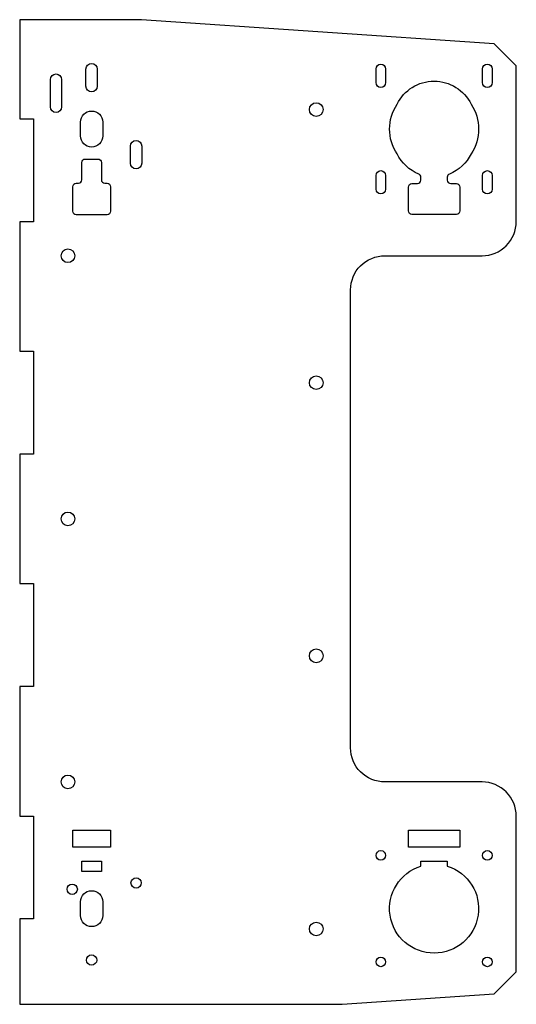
# Model space of a CAD drawing. Header units: millimetres. Extents: x -145 to 0, y -9 to 278.
import ezdxf

# ---------------------------------------------------------------- set-up
doc = ezdxf.new("R2010")
doc.units = ezdxf.units.MM

msp = doc.modelspace()

# ---------------------------------------------------------------- linework, layer by layer
for points in [[(-141, 249.08), (-141, 219.08), (-145, 219.08), (-145, 181.22), (-141, 181.22), (-141, 151.22), (-145, 151.22), (-145, 113.36), (-141, 113.36), (-141, 83.36), (-145, 83.36), (-145, 45.5), (-141, 45.5), (-141, 15.5), (-145, 15.5), (-145, -9.5), (-50.81, -9.5), (-6.47, -6.47), (0, 0), (0, 45.44, 0.414214), (-10, 55.44), (-38.4, 55.44, -0.414214), (-48.4, 65.44), (-48.4, 199.14, -0.414214), (-38.4, 209.14), (-10, 209.14, 0.414214), (0, 219.14), (0, 264.58), (-6.47, 271.06), (-109.47, 278.08), (-145, 278.08), (-145, 249.08)], [(-125.65, 263.64, -1), (-122.35, 263.64), (-122.35, 258.64, -1), (-125.65, 258.64)], [(-38.15, 263.69), (-38.15, 259.69, -1), (-40.95, 259.69), (-40.95, 263.69, -1)], [(-7.05, 263.69), (-7.05, 259.69, -1), (-9.85, 259.69), (-9.85, 263.69, -1)], [(-136.05, 252.58), (-136.05, 260.58, -1), (-132.75, 260.58), (-132.75, 252.58, -1)], [(-20.15, 231.21, 0.414214), (-19.15, 230.21), (-17.5, 230.21, -0.414214), (-16.5, 229.21), (-16.5, 222.21, -0.414214), (-17.5, 221.21), (-30.5, 221.21, -0.414214), (-31.5, 222.21), (-31.5, 229.21, -0.414214), (-30.5, 230.21), (-28.85, 230.21, 0.414214), (-27.85, 231.21), (-27.85, 232.08, 0.306182), (-28.48, 233.01, -0.186016), (-34.79, 238.89, -0.304742), (-34.79, 253.39, -0.625543), (-13.21, 253.39, -0.304742), (-13.21, 238.89, -0.186016), (-19.52, 233.01, 0.306182), (-20.15, 232.08)], [(-120.75, 248.14), (-120.75, 244.14, -1), (-127.25, 244.14), (-127.25, 248.14, -1)], [(-112.66, 241.14, -1), (-109.36, 241.14), (-109.36, 236.14, -1), (-112.66, 236.14)], [(-121.15, 231.31, 0.414214), (-120.15, 230.31), (-119.5, 230.31, -0.414214), (-118.5, 229.31), (-118.5, 222.11, -0.414214), (-119.5, 221.11), (-128.5, 221.11, -0.414214), (-129.5, 222.11), (-129.5, 229.31, -0.414214), (-128.5, 230.31), (-127.85, 230.31, 0.414214), (-126.85, 231.31), (-126.85, 236.39, -0.414214), (-125.85, 237.39), (-122.15, 237.39, -0.414214), (-121.15, 236.39)], [(-38.15, 232.59), (-38.15, 228.59, -1), (-40.95, 228.59), (-40.95, 232.59, -1)], [(-7.05, 232.59), (-7.05, 228.59, -1), (-9.85, 228.59), (-9.85, 232.59, -1)], [(-20.15, 30.86, -6.601772), (-27.85, 30.86), (-27.85, 32.29), (-20.15, 32.29)], [(-127.25, 16.44), (-127.25, 20.44, -1), (-120.75, 20.44), (-120.75, 16.44, -1)]]:
    msp.add_lwpolyline(points, format="xyb", close=True)
for points in [[(-129.5, 36.37), (-129.5, 41.37), (-118.5, 41.37), (-118.5, 36.37)], [(-31.5, 36.37), (-31.5, 41.37), (-16.5, 41.37), (-16.5, 36.37)], [(-126.85, 29.29), (-126.85, 32.29), (-121.15, 32.29), (-121.15, 29.29)]]:
    msp.add_lwpolyline(points, close=True)
for centre, radius in [((-58.4, 251.84), 2), ((-130.9, 209.14), 2), ((-58.4, 172.06), 2), ((-130.9, 132.29), 2), ((-58.4, 92.28), 2), ((-130.9, 55.44), 2), ((-39.55, 33.99), 1.4), ((-8.45, 33.99), 1.4), ((-111.01, 25.94), 1.5), ((-129.66, 24.1), 1.5), ((-58.4, 12.5), 2), ((-124, 3.44), 1.5), ((-39.55, 2.89), 1.4), ((-8.45, 2.89), 1.4)]:
    msp.add_circle(centre, radius)

doc.saveas('drawing.dxf')
